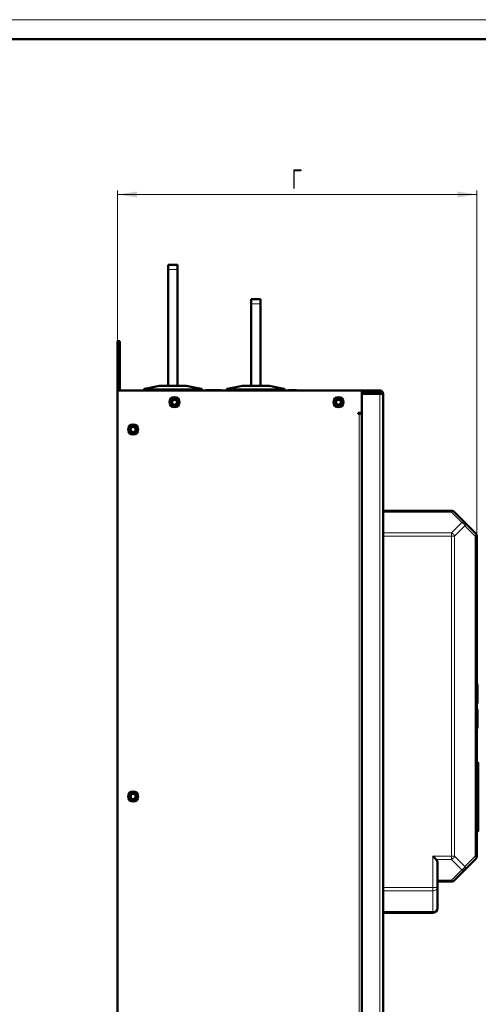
# Model space of a CAD drawing. Header units: millimetres. Extents: x 0 to 594, y 0 to 420.
# Tile 10 of 11: x 222 to 339, y 168 to 420. Entities that reach past the tile are written whole.
import ezdxf

# ---------------------------------------------------------------- set-up
doc = ezdxf.new("R2010")
doc.units = ezdxf.units.MM
doc.layers.add('ОСЕВЫЕ', color=7, linetype='Continuous')
doc.styles.add('SLDTEXTSTYLE0', font='TXT', dxfattribs={"width": 0.7, "bigfont": 'bigfont'})
doc.styles.add('SLDTEXTSTYLE1', font='TXT', dxfattribs={"width": 0.7})
doc.dimstyles.new('SLDDIMSTYLE0', dxfattribs={"dimtxt": 5, "dimasz": 5, "dimexe": 0, "dimexo": 0.0625, "dimgap": 1.25, "dimtad": 2, "dimdec": 1, "dimlfac": 2.5, "dimrnd": 1e-09, "dimzin": 12, "dimdsep": 46, "dimtxsty": 'SLDTEXTSTYLE1', "dimsah": 1, "dimcen": 0.09, "dimadec": 0, "dimazin": 3, "dimtfac": 1, "dimtdec": 3, "dimtofl": 0, "dimtmove": 0, "dimatfit": 3, "dimfxl": 1, "dimfrac": 2, "dimtolj": 1, "dimtzin": 12, "dimarcsym": 0})

# ---------------------------------------------------------------- blocks, each defined once
blk = doc.blocks.new('_D_2')
at = {"color": 7, "linetype": 'Continuous', "lineweight": 0}
for p, q in [((246.83, 337.64), (246.83, 376.23)), ((338.83, 287.74), (338.83, 376.23)), ((246.83, 375.23), (338.83, 375.23))]:
    blk.add_line(p, q, dxfattribs=at)
at = {"color": 7, "linetype": 'Continuous', "lineweight": 18}
for points in [[(246.83, 375.23), (251.83, 374.46), (251.83, 376)], [(338.83, 375.23), (333.83, 376), (333.83, 374.46)]]:
    blk.add_solid(points, dxfattribs=at)
at = {"color": 7, "linetype": 'Continuous', "lineweight": 18, "insert": (291.41, 381.68), "char_height": 5, "attachment_point": 1, "style": 'SLDTEXTSTYLE0'}
blk.add_mtext('Г', dxfattribs=at)

msp = doc.modelspace()

# ---------------------------------------------------------------- linework, layer by layer
at = {"color": 7, "linetype": 'Continuous', "lineweight": 50}
for p, q in [((589, 415), (20, 415)), ((262.234, 357.231), (259.834, 357.231)), ((259.834, 357.231), (259.834, 356.031)), ((259.834, 356.031), (259.834, 326.231)), ((262.234, 357.231), (262.234, 356.031)), ((262.234, 356.031), (262.234, 326.231)), ((283.434, 348.431), (281.034, 348.431)), ((281.034, 347.231), (281.034, 348.431)), ((283.434, 347.231), (283.434, 348.431)), ((281.034, 326.231), (281.034, 347.231)), ((283.434, 347.231), (283.434, 326.231)), ((247.434, 337.631), (246.834, 337.631)), ((246.834, 337.631), (246.834, 336.631)), ((246.834, 325.031), (246.834, 336.631)), ((247.434, 337.631), (247.434, 336.631)), ((247.434, 336.631), (247.434, 325.031)), ((253.634, 325.382), (253.634, 325.031)), ((257.628, 326.23), (253.799, 325.464)), ((264.428, 326.231), (257.64, 326.231)), ((268.269, 325.464), (264.44, 326.23)), ((268.434, 325.031), (268.434, 325.382)), ((274.834, 325.382), (274.834, 325.031)), ((278.828, 326.23), (274.999, 325.464)), ((285.628, 326.231), (278.84, 326.231)), ((289.469, 325.464), (285.64, 326.23)), ((289.634, 325.031), (289.634, 325.382)), ((246.834, 325.031), (309.434, 325.031)), ((246.834, 117.031), (246.834, 325.031)), ((269.389, 325.031), (269.389, 325.071)), ((269.445, 325.031), (269.445, 325.071)), ((269.612, 325.071), (269.445, 325.071)), ((269.612, 325.031), (269.612, 325.071)), ((269.982, 325.031), (269.982, 325.071)), ((273.501, 325.071), (269.982, 325.071)), ((273.501, 325.031), (273.501, 325.071)), ((290.589, 325.031), (290.589, 325.071)), ((290.645, 325.031), (290.645, 325.071)), ((290.812, 325.071), (290.645, 325.071)), ((290.812, 325.031), (290.812, 325.071)), ((290.972, 325.031), (290.972, 325.071)), ((292.673, 325.071), (290.972, 325.071)), ((292.673, 325.031), (292.673, 325.071)), ((293.706, 325.031), (293.706, 325.071)), ((294.645, 325.071), (294.645, 325.031)), ((294.701, 325.071), (294.695, 325.071)), ((294.701, 325.031), (294.701, 325.071)), ((314.034, 325.031), (309.434, 325.031)), ((309.434, 325.031), (309.434, 319.331)), ((309.434, 324.431), (314.034, 324.431)), ((309.434, 117.914), (309.434, 324.149)), ((309.434, 324.149), (314.034, 324.149)), ((309.514, 324.231), (312.634, 324.231)), ((313.834, 324.231), (312.634, 324.231)), ((313.834, 324.149), (313.834, 324.231)), ((314.034, 324.431), (314.034, 325.031)), ((314.234, 324.231), (314.834, 324.231)), ((314.834, 324.231), (314.834, 117.831)), ((309.434, 319.331), (308.454, 319.331)), ((308.454, 319.331), (308.454, 319.031)), ((308.454, 319.031), (308.754, 319.031)), ((309.434, 319.031), (308.754, 319.031)), ((314.834, 294.231), (332.337, 294.231)), ((333.185, 293.88), (335.834, 291.231)), ((335.834, 291.231), (338.482, 288.583)), ((338.834, 287.734), (338.834, 205.729)), ((338.838, 279.651), (338.834, 279.651)), ((338.838, 277.751), (338.838, 276.903)), ((338.834, 276.903), (338.838, 276.903)), ((338.838, 271.511), (338.834, 271.511)), ((338.838, 271.511), (338.838, 270.711)), ((338.838, 270.711), (338.838, 263.034)), ((338.838, 262.753), (338.838, 259.511)), ((338.834, 258.711), (338.838, 258.711)), ((338.838, 259.511), (338.838, 258.711)), ((339.244, 249.646), (338.834, 249.668)), ((338.834, 245.035), (339.244, 245.057)), ((339.244, 243.246), (338.834, 243.268)), ((338.834, 238.635), (339.244, 238.657)), ((338.838, 237.4), (338.834, 237.4)), ((338.838, 237.4), (338.838, 236.551)), ((338.834, 234.651), (338.838, 234.651)), ((339.234, 229.694), (338.834, 229.694)), ((339.234, 222.791), (338.834, 222.791)), ((339.234, 216.701), (338.834, 216.701)), ((338.834, 212.167), (339.234, 212.167)), ((338.482, 204.88), (335.834, 202.231)), ((328.834, 204.031), (328.834, 197.729)), ((335.834, 202.231), (333.185, 199.583)), ((332.337, 199.231), (328.834, 199.231)), ((328.834, 197.729), (328.834, 192.431)), ((314.834, 191.231), (327.634, 191.231))]:
    msp.add_line(p, q, dxfattribs=at)
at = {"color": 9, "linetype": 'Continuous', "lineweight": 18}
for p, q in [((262.234, 356.031), (259.834, 356.031)), ((281.034, 347.231), (283.434, 347.231)), ((246.834, 336.631), (247.434, 336.631)), ((253.81, 325.464), (257.64, 326.23)), ((268.034, 325.443), (254.034, 325.443)), ((254.034, 325.385), (254.034, 325.443)), ((254.034, 325.385), (268.034, 325.385)), ((254.034, 325.031), (254.034, 325.385)), ((257.64, 326.231), (257.64, 326.23)), ((257.64, 326.23), (264.428, 326.23)), ((264.428, 326.23), (264.428, 326.231)), ((264.428, 326.23), (268.257, 325.464)), ((268.034, 325.385), (268.034, 325.443)), ((268.034, 325.385), (268.034, 325.031)), ((275.01, 325.464), (278.84, 326.23)), ((289.234, 325.443), (275.234, 325.443)), ((275.234, 325.385), (275.234, 325.443)), ((275.234, 325.031), (275.234, 325.385)), ((275.234, 325.385), (289.234, 325.385)), ((278.84, 326.231), (278.84, 326.23)), ((278.84, 326.23), (285.628, 326.23)), ((285.628, 326.23), (285.628, 326.231)), ((285.628, 326.23), (289.457, 325.464)), ((289.234, 325.385), (289.234, 325.443)), ((289.234, 325.385), (289.234, 325.031)), ((312.634, 324.231), (312.634, 324.149)), ((314.034, 324.149), (314.034, 117.914)), ((308.754, 123.031), (308.754, 319.031)), ((332.337, 293.88), (314.834, 293.88)), ((332.337, 293.88), (334.985, 291.231)), ((334.985, 291.231), (332.337, 288.583)), ((335.834, 290.383), (333.185, 287.734)), ((338.482, 287.734), (335.834, 290.383)), ((314.834, 288.583), (332.337, 288.583)), ((332.337, 287.734), (314.834, 287.734)), ((332.337, 287.734), (332.337, 205.729)), ((333.185, 287.734), (332.337, 287.734)), ((333.185, 287.734), (333.185, 205.729)), ((338.482, 287.734), (338.482, 205.729)), ((338.834, 277.751), (338.838, 277.751)), ((338.834, 270.711), (338.838, 270.711)), ((338.838, 259.511), (338.834, 259.511)), ((339.244, 245.057), (339.244, 249.646)), ((339.244, 240.951), (339.244, 243.246)), ((339.244, 238.657), (339.244, 240.951)), ((338.838, 236.551), (338.834, 236.551)), ((339.234, 213.996), (338.834, 213.996)), ((327.634, 205.729), (332.337, 205.729)), ((327.634, 197.729), (327.634, 205.729)), ((332.337, 204.88), (328.482, 204.88)), ((332.337, 205.729), (333.185, 205.729)), ((332.337, 204.88), (334.985, 202.231)), ((333.185, 205.729), (335.834, 203.08)), ((335.834, 203.08), (338.482, 205.729)), ((334.985, 202.231), (332.337, 199.583)), ((332.337, 199.583), (328.834, 199.583)), ((314.834, 197.729), (327.634, 197.729)), ((314.834, 196.88), (327.634, 196.88)), ((327.634, 197.729), (328.834, 197.729)), ((327.634, 196.88), (327.634, 191.583)), ((314.834, 191.583), (327.634, 191.583))]:
    msp.add_line(p, q, dxfattribs=at)
at = {"color": 7, "linetype": 'Continuous', "lineweight": 50, "flags": 128}
msp.add_lwpolyline([(309.436, 324.292), (309.449, 324.388), (309.459, 324.431)], dxfattribs=at)
at = {"color": 7, "linetype": 'Continuous', "lineweight": 50}
for centre, radius in [((261.434, 322.031), 1.3), ((261.434, 322.031), 0.9), ((303.434, 322.031), 1.3), ((303.434, 322.031), 0.9), ((261.434, 322.031), 0.64), ((303.434, 322.031), 0.64), ((250.834, 315.031), 1.3), ((250.834, 315.031), 0.9), ((250.834, 315.031), 0.66), ((250.834, 221.031), 1.3), ((250.834, 221.031), 0.9), ((250.834, 221.031), 0.66)]:
    msp.add_circle(centre, radius, dxfattribs=at)
for centre, radius, start, end in [((253.694, 325.382), 0.06, 152.39656, 180), ((253.694, 325.382), 0.06, 101.30993, 131.72301), ((257.64, 326.171), 0.06, 90, 101.30993), ((264.428, 326.171), 0.06, 78.69007, 90), ((268.374, 325.382), 0.06, 48.27472, 78.69007), ((268.374, 325.382), 0.06, 0, 27.60344), ((274.894, 325.382), 0.06, 152.39656, 180), ((274.894, 325.382), 0.06, 101.30993, 131.72301), ((278.84, 326.171), 0.06, 90, 101.30993), ((285.628, 326.171), 0.06, 78.69007, 90), ((289.574, 325.382), 0.06, 48.27472, 78.69007), ((289.574, 325.382), 0.06, 0, 27.60344), ((309.514, 324.311), 0.08, 180, 270), ((310.234, 324.231), 0.2, 90, 180), ((332.337, 293.031), 1.2, 45, 90), ((337.634, 287.734), 1.2, 0, 45), ((337.634, 205.729), 1.2, 315, 360), ((332.337, 200.431), 1.2, 270, 315.00001), ((327.634, 192.431), 1.2, 270, 360)]:
    msp.add_arc(centre, radius, start, end, dxfattribs=at)
at = {"color": 9, "linetype": 'Continuous', "lineweight": 18}
for centre, radius, start, end in [((253.803, 325.44), 0.0245, 73.01888, 100.8878), ((257.633, 326.206), 0.0245, 73.01888, 100.8878), ((264.435, 326.206), 0.0245, 79.1122, 106.98112), ((268.265, 325.44), 0.0245, 79.1122, 106.98112), ((275.003, 325.44), 0.0245, 73.01888, 100.8878), ((278.833, 326.206), 0.0245, 73.01888, 100.8878), ((285.635, 326.206), 0.0245, 79.1122, 106.98112), ((289.465, 325.44), 0.0245, 79.1122, 106.98112), ((335.225, 290.807), 0.742, 325.14306, 34.85694), ((334.082, 203.983), 1.971, 297.27378, 332.72622)]:
    msp.add_arc(centre, radius, start, end, dxfattribs=at)
for points, knots in [([(253.771, 325.406), (253.75, 325.402), (253.708, 325.395), (253.665, 325.388), (253.639, 325.383), (253.635, 325.383), (253.634, 325.382)], [0, 0, 0, 0, 0.2631445, 0.5173635, 0.7628942, 1, 1, 1, 1]), ([(253.81, 325.464), (253.805, 325.462), (253.796, 325.458), (253.784, 325.443), (253.775, 325.426), (253.772, 325.412), (253.771, 325.406)], [0, 0, 0, 0, 0.2789776, 0.4999496, 0.7578754, 1, 1, 1, 1]), ([(254.034, 325.385), (253.987, 325.386), (253.89, 325.388), (253.811, 325.399), (253.771, 325.406)], [0, 0, 0, 0, 0.4875516, 1, 1, 1, 1]), ([(254.034, 325.443), (253.993, 325.444), (253.91, 325.446), (253.844, 325.458), (253.81, 325.464)], [0, 0, 0, 0, 0.4982132, 1, 1, 1, 1]), ([(268.257, 325.464), (268.224, 325.458), (268.158, 325.446), (268.075, 325.444), (268.034, 325.443)], [0, 0, 0, 0, 0.5017868, 1, 1, 1, 1]), ([(268.297, 325.406), (268.257, 325.399), (268.178, 325.388), (268.081, 325.386), (268.034, 325.385)], [0, 0, 0, 0, 0.5124484, 1, 1, 1, 1]), ([(268.297, 325.406), (268.296, 325.412), (268.293, 325.426), (268.284, 325.443), (268.272, 325.458), (268.263, 325.462), (268.257, 325.464)], [0, 0, 0, 0, 0.24214836, 0.5000503, 0.72105603, 1, 1, 1, 1]), ([(268.434, 325.382), (268.432, 325.383), (268.429, 325.383), (268.402, 325.388), (268.36, 325.395), (268.318, 325.402), (268.297, 325.406)], [0, 0, 0, 0, 0.2371058, 0.4826365, 0.7368555, 1, 1, 1, 1]), ([(274.971, 325.406), (274.95, 325.402), (274.908, 325.395), (274.865, 325.388), (274.839, 325.383), (274.835, 325.383), (274.834, 325.382)], [0, 0, 0, 0, 0.26314451, 0.51736354, 0.76289417, 1, 1, 1, 1]), ([(275.01, 325.464), (275.005, 325.462), (274.996, 325.458), (274.984, 325.443), (274.975, 325.426), (274.972, 325.412), (274.971, 325.406)], [0, 0, 0, 0, 0.2789776, 0.4999496, 0.7578754, 1, 1, 1, 1]), ([(275.234, 325.385), (275.187, 325.386), (275.09, 325.388), (275.011, 325.399), (274.971, 325.406)], [0, 0, 0, 0, 0.4875516, 1, 1, 1, 1]), ([(275.234, 325.443), (275.193, 325.444), (275.11, 325.446), (275.044, 325.458), (275.01, 325.464)], [0, 0, 0, 0, 0.4982132, 1, 1, 1, 1]), ([(289.457, 325.464), (289.424, 325.458), (289.358, 325.446), (289.275, 325.444), (289.234, 325.443)], [0, 0, 0, 0, 0.5017868, 1, 1, 1, 1]), ([(289.497, 325.406), (289.457, 325.399), (289.378, 325.388), (289.281, 325.386), (289.234, 325.385)], [0, 0, 0, 0, 0.5124484, 1, 1, 1, 1]), ([(289.497, 325.406), (289.496, 325.412), (289.493, 325.426), (289.484, 325.443), (289.472, 325.458), (289.463, 325.462), (289.457, 325.464)], [0, 0, 0, 0, 0.2421484, 0.5000503, 0.721056, 1, 1, 1, 1]), ([(289.634, 325.382), (289.632, 325.383), (289.629, 325.383), (289.602, 325.388), (289.56, 325.395), (289.518, 325.402), (289.497, 325.406)], [0, 0, 0, 0, 0.2371058, 0.4826365, 0.7368555, 1, 1, 1, 1])]:
    msp.add_open_spline(points, degree=3, knots=knots, dxfattribs=at)
at = {"color": 7, "linetype": 'Continuous', "lineweight": 50}
for points, knots in [([(253.664, 325.434), (253.659, 325.431), (253.65, 325.425), (253.641, 325.412), (253.636, 325.397), (253.636, 325.388), (253.636, 325.383)], [0, 0, 0, 0, 0.2495356, 0.5036444, 0.7557341, 1, 1, 1, 1]), ([(253.799, 325.464), (253.781, 325.461), (253.747, 325.454), (253.711, 325.447), (253.686, 325.442), (253.684, 325.441), (253.682, 325.441)], [0, 0, 0, 0, 0.2504979, 0.5014747, 0.7502283, 1, 1, 1, 1]), ([(253.771, 325.406), (253.771, 325.412), (253.77, 325.426), (253.775, 325.444), (253.782, 325.455), (253.79, 325.462), (253.796, 325.464), (253.799, 325.464)], [0, 0, 0, 0, 0.231119, 0.4992687, 0.7028846, 0.8398956, 1, 1, 1, 1]), ([(268.269, 325.464), (268.272, 325.464), (268.277, 325.462), (268.285, 325.455), (268.293, 325.444), (268.298, 325.426), (268.297, 325.412), (268.297, 325.406)], [0, 0, 0, 0, 0.1601322, 0.2971518, 0.5007314, 0.7689003, 1, 1, 1, 1]), ([(268.386, 325.441), (268.384, 325.441), (268.381, 325.442), (268.357, 325.447), (268.321, 325.454), (268.287, 325.461), (268.269, 325.464)], [0, 0, 0, 0, 0.2482693, 0.4984545, 0.7479818, 1, 1, 1, 1]), ([(268.432, 325.383), (268.432, 325.388), (268.432, 325.397), (268.426, 325.412), (268.417, 325.425), (268.409, 325.431), (268.404, 325.434)], [0, 0, 0, 0, 0.2442659, 0.4963556, 0.7504644, 1, 1, 1, 1]), ([(274.864, 325.434), (274.859, 325.431), (274.85, 325.425), (274.841, 325.412), (274.836, 325.397), (274.836, 325.388), (274.836, 325.383)], [0, 0, 0, 0, 0.24953564, 0.50364441, 0.75573411, 1, 1, 1, 1]), ([(274.999, 325.464), (274.981, 325.461), (274.947, 325.454), (274.911, 325.447), (274.886, 325.442), (274.884, 325.441), (274.882, 325.441)], [0, 0, 0, 0, 0.2504979, 0.5014747, 0.7502283, 1, 1, 1, 1]), ([(274.971, 325.406), (274.971, 325.412), (274.97, 325.426), (274.975, 325.444), (274.982, 325.455), (274.99, 325.462), (274.996, 325.464), (274.999, 325.464)], [0, 0, 0, 0, 0.231119, 0.4992687, 0.7028846, 0.8398956, 1, 1, 1, 1]), ([(289.469, 325.464), (289.472, 325.464), (289.477, 325.462), (289.485, 325.455), (289.493, 325.444), (289.498, 325.426), (289.497, 325.412), (289.497, 325.406)], [0, 0, 0, 0, 0.1601322, 0.2971518, 0.5007314, 0.7689003, 1, 1, 1, 1]), ([(289.586, 325.441), (289.584, 325.441), (289.581, 325.442), (289.557, 325.447), (289.521, 325.454), (289.487, 325.461), (289.469, 325.464)], [0, 0, 0, 0, 0.2482693, 0.4984545, 0.7479818, 1, 1, 1, 1]), ([(289.632, 325.383), (289.632, 325.388), (289.632, 325.397), (289.626, 325.412), (289.617, 325.425), (289.609, 325.431), (289.604, 325.434)], [0, 0, 0, 0, 0.2442659, 0.4963556, 0.7504644, 1, 1, 1, 1]), ([(269.982, 325.071), (269.956, 325.071), (269.89, 325.071), (269.795, 325.071), (269.712, 325.071), (269.649, 325.071), (269.616, 325.071), (269.613, 325.071), (269.612, 325.071)], [0, 0, 0, 0, 0.1229277, 0.30328922, 0.44796741, 0.59214605, 0.83283118, 1, 1, 1, 1]), ([(290.972, 325.071), (290.949, 325.071), (290.902, 325.071), (290.843, 325.071), (290.816, 325.071), (290.813, 325.071), (290.812, 325.071)], [0, 0, 0, 0, 0.2689364, 0.5392011, 0.8080127, 1, 1, 1, 1]), ([(339.234, 229.665), (339.234, 229.673), (339.234, 229.713), (339.234, 229.525), (339.234, 229.133), (339.234, 228.594), (339.234, 227.714), (339.234, 226.483), (339.234, 225.414), (339.234, 224.55), (339.234, 223.851), (339.234, 223.308), (339.234, 223.007), (339.234, 222.931)], [0, 0, 0, 0, 0.0439483, 0.1953701, 0.2721675, 0.3488549, 0.4856961, 0.6044659, 0.7346037, 0.8032988, 0.8720627, 0.9679092, 1, 1, 1, 1]), ([(339.234, 222.791), (339.234, 222.538), (339.234, 221.893), (339.234, 220.812), (339.234, 219.678), (339.234, 218.671), (339.234, 217.674), (339.234, 217.062), (339.234, 216.701)], [0, 0, 0, 0, 0.1250906, 0.3179914, 0.510708, 0.6533693, 0.7958207, 1, 1, 1, 1]), ([(339.234, 216.701), (339.234, 216.489), (339.234, 215.895), (339.234, 214.93), (339.234, 214.338), (339.234, 213.996)], [0, 0, 0, 0, 0.1892578, 0.5302376, 1, 1, 1, 1]), ([(339.234, 213.996), (339.234, 213.871), (339.234, 213.495), (339.234, 212.987), (339.234, 212.515), (339.234, 212.173), (339.234, 212.211), (339.234, 212.223)], [0, 0, 0, 0, 0.1148571, 0.3461682, 0.577647, 0.8651323, 1, 1, 1, 1]), ([(328.482, 204.88), (328.356, 205.007), (328.092, 205.27), (327.79, 205.572), (327.634, 205.729)], [0, 0, 0, 0, 0.4814571, 1, 1, 1, 1]), ([(328.482, 204.88), (328.583, 204.753), (328.793, 204.49), (328.82, 204.188), (328.834, 204.031)], [0, 0, 0, 0, 0.4814571, 1, 1, 1, 1])]:
    msp.add_open_spline(points, degree=3, knots=knots, dxfattribs=at)
for points in [[(314.034, 325.031), (314.139, 325.019), (314.348, 324.995), (314.613, 324.81), (314.798, 324.546), (314.822, 324.336), (314.834, 324.231)], [(314.234, 324.231), (314.231, 324.258), (314.225, 324.31), (314.179, 324.376), (314.113, 324.422), (314.06, 324.428), (314.034, 324.431)], [(314.034, 324.149), (314.06, 324.156), (314.113, 324.169), (314.179, 324.19), (314.225, 324.211), (314.231, 324.225), (314.234, 324.231)], [(314.834, 324.231), (314.822, 324.225), (314.798, 324.211), (314.613, 324.19), (314.348, 324.169), (314.139, 324.156), (314.034, 324.149)]]:
    msp.add_open_spline(points, degree=3, dxfattribs=at)
at = {"color": 9, "linetype": 'Continuous', "lineweight": 18}
for points in [[(332.337, 293.88), (332.337, 293.932), (332.337, 294.037), (332.337, 294.146), (332.337, 294.218), (332.337, 294.227), (332.337, 294.231)], [(333.185, 293.88), (333.137, 293.917), (333.04, 293.992), (332.832, 294.021), (332.594, 293.992), (332.422, 293.917), (332.337, 293.88)], [(334.985, 291.231), (335.071, 291.269), (335.242, 291.343), (335.48, 291.373), (335.689, 291.343), (335.786, 291.269), (335.834, 291.231)], [(335.834, 290.383), (335.786, 290.468), (335.689, 290.64), (335.48, 290.878), (335.242, 291.086), (335.071, 291.183), (334.985, 291.231)], [(332.337, 287.734), (332.337, 287.813), (332.337, 287.97), (332.337, 288.196), (332.337, 288.407), (332.337, 288.524), (332.337, 288.583)], [(332.337, 288.583), (332.422, 288.535), (332.594, 288.438), (332.832, 288.229), (333.04, 287.991), (333.137, 287.82), (333.185, 287.734)], [(338.482, 287.734), (338.52, 287.82), (338.594, 287.991), (338.624, 288.229), (338.594, 288.438), (338.52, 288.535), (338.482, 288.583)], [(338.834, 287.734), (338.829, 287.734), (338.821, 287.734), (338.749, 287.734), (338.64, 287.734), (338.535, 287.734), (338.482, 287.734)], [(332.337, 204.88), (332.337, 204.939), (332.337, 205.056), (332.337, 205.267), (332.337, 205.493), (332.337, 205.65), (332.337, 205.729)], [(333.185, 205.729), (333.137, 205.643), (333.04, 205.472), (332.832, 205.234), (332.594, 205.025), (332.422, 204.928), (332.337, 204.88)], [(338.482, 204.88), (338.52, 204.928), (338.594, 205.025), (338.624, 205.234), (338.594, 205.472), (338.52, 205.643), (338.482, 205.729)], [(338.482, 205.729), (338.535, 205.729), (338.64, 205.729), (338.749, 205.729), (338.821, 205.729), (338.829, 205.729), (338.834, 205.729)], [(335.834, 202.231), (335.786, 202.194), (335.689, 202.12), (335.48, 202.09), (335.242, 202.12), (335.071, 202.194), (334.985, 202.231)], [(335.834, 203.08), (335.871, 202.994), (335.945, 202.823), (335.975, 202.585), (335.945, 202.377), (335.871, 202.28), (335.834, 202.231)], [(332.337, 199.583), (332.422, 199.546), (332.594, 199.471), (332.832, 199.442), (333.04, 199.471), (333.137, 199.546), (333.185, 199.583)], [(332.337, 199.231), (332.337, 199.236), (332.337, 199.245), (332.337, 199.317), (332.337, 199.426), (332.337, 199.531), (332.337, 199.583)], [(327.634, 196.88), (327.634, 196.939), (327.634, 197.056), (327.634, 197.267), (327.634, 197.493), (327.634, 197.65), (327.634, 197.729)], [(328.834, 197.729), (328.816, 197.617), (328.78, 197.395), (328.502, 197.114), (328.106, 196.918), (327.791, 196.893), (327.634, 196.88)], [(327.634, 191.583), (327.791, 191.596), (328.106, 191.621), (328.502, 191.817), (328.78, 192.098), (328.816, 192.32), (328.834, 192.431)], [(327.634, 191.231), (327.634, 191.236), (327.634, 191.245), (327.634, 191.317), (327.634, 191.426), (327.634, 191.531), (327.634, 191.583)]]:
    msp.add_open_spline(points, degree=3, dxfattribs=at)
at = {"layer": 'ОСЕВЫЕ', "lineweight": 18}
msp.add_line((0, 420), (594, 420), dxfattribs=at)

# ---------------------------------------------------------------- dimensions: what is measured, and where the dimension line sits
at = {"color": 7, "linetype": 'Continuous', "lineweight": 18}
dim = msp.add_linear_dim(base=(338.834, 375.231), p1=(246.834, 337.631), p2=(338.834, 287.734), text='Г', dimstyle='SLDDIMSTYLE0', dxfattribs=at)
dim.commit()
dim.dimension.update_dxf_attribs({"geometry": '_D_2', "text_midpoint": (292.834, 375.231), "dimtype": 160})

doc.saveas('drawing.dxf')
